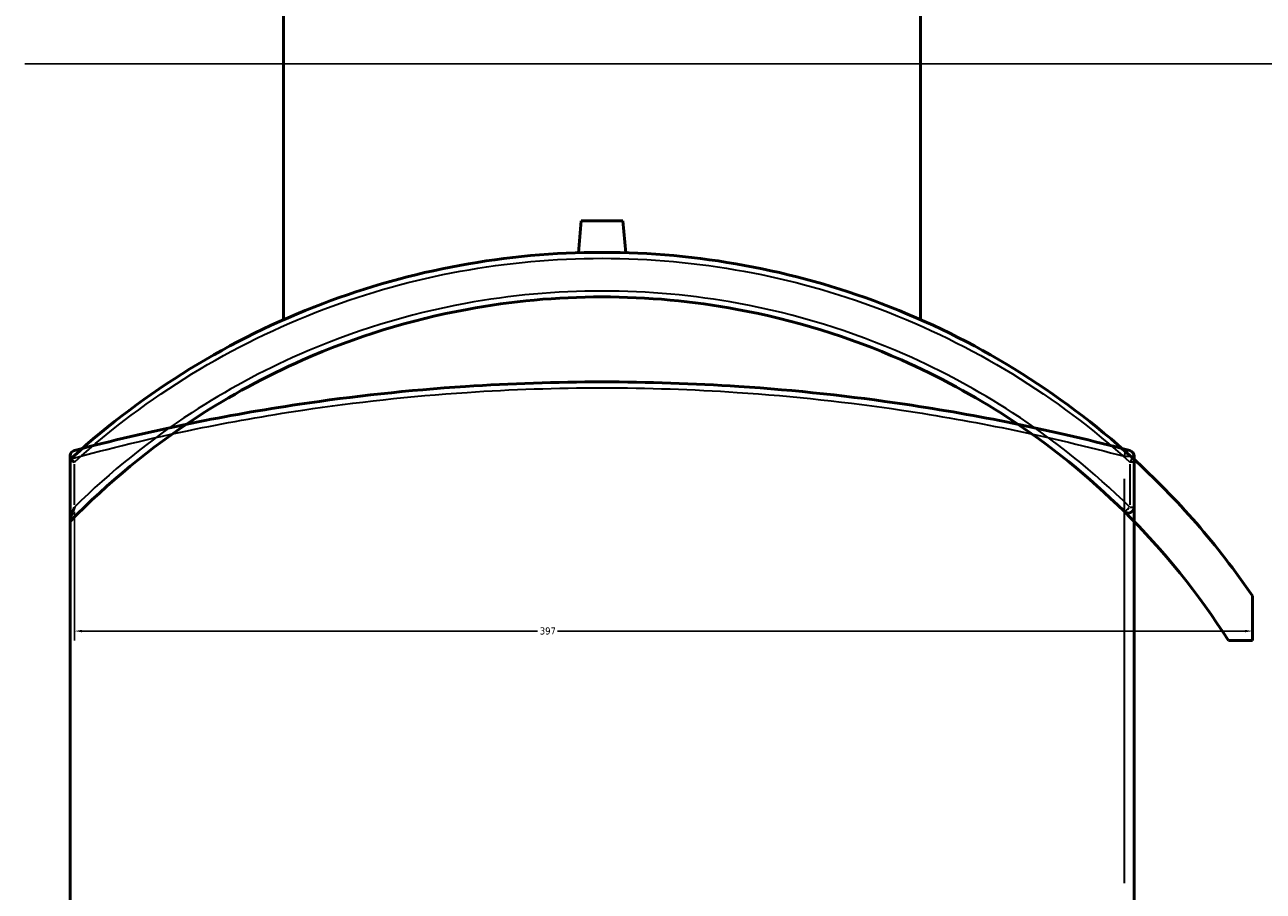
# Model space of a CAD drawing. Header units: millimetres. Extents: x -604 to 1138, y -275 to 905.
# Tile 5 of 11: x 251 to 668, y 23 to 315. Entities that reach past the tile are written whole.
import ezdxf

# ---------------------------------------------------------------- set-up
doc = ezdxf.new("R2010")
doc.units = ezdxf.units.MM
for name, color, linetype, lineweight in [('Dimension (ANSI)', 7, 'Continuous', 25), ('Sketch Geometry (ANSI)', 7, 'Continuous', 25), ('Visible (ANSI)', 7, 'Continuous', 50), ('Visible Narrow (ANSI)', 7, 'Continuous', 35)]:
    doc.layers.add(name, color=color, linetype=linetype, lineweight=lineweight)
doc.styles.add('Note Text (ANSI)', font='tahoma.ttf')
doc.dimstyles.new('Default - mm (ANSI)', dxfattribs={"dimtxt": 2.4, "dimasz": 2.5, "dimexe": 3.175, "dimexo": 1.6002, "dimgap": 0.8, "dimtad": 0, "dimtoh": 1, "dimdec": 0, "dimrnd": 1e-08, "dimzin": 4, "dimdsep": 46, "dimtxsty": 'Note Text (ANSI)', "dimcen": 0.09, "dimdle": 10, "dimclrd": 256, "dimclre": 256, "dimclrt": 5, "dimadec": 1, "dimazin": 1, "dimtfac": 1.27, "dimtofl": 0, "dimtmove": 0, "dimatfit": 3, "dimfxl": 1, "dimtolj": 1, "dimtzin": 4, "dimlwd": -1, "dimlwe": -1, "dimarcsym": 0})

# ---------------------------------------------------------------- blocks, each defined once
blk = doc.blocks.new('*D6')
at = {"layer": 'Defpoints', "color": 0, "transparency": 16777216}
for p in [(267.95, 152.38), (664.46, 122.47), (664.46, 110.65)]:
    blk.add_point(p, dxfattribs=at)
at = {"layer": 'Dimension (ANSI)', "transparency": 16777216}
for p, q in [((267.95, 150.78), (267.95, 107.47)), ((270.45, 110.65), (423.79, 110.65)), ((661.96, 110.65), (430.52, 110.65))]:
    blk.add_line(p, q, dxfattribs=at)
for points in [[(270.45, 111.07), (270.45, 110.23), (267.95, 110.65)], [(661.96, 111.07), (661.96, 110.23), (664.46, 110.65)]]:
    blk.add_solid(points, dxfattribs=at)
at = {"layer": 'Dimension (ANSI)', "color": 5, "transparency": 16777216, "insert": (424.59, 111.9), "char_height": 2.4, "attachment_point": 1, "style": 'Note Text (ANSI)'}
blk.add_mtext('\\A1;397', dxfattribs=at)

msp = doc.modelspace()

# ---------------------------------------------------------------- linework, layer by layer
at = {"layer": 'Sketch Geometry (ANSI)'}
msp.add_line((251.21, 301.6), (671.01, 301.6), dxfattribs=at)
at = {"layer": 'Visible (ANSI)'}
for p, q in [((338.36, 215.46), (338.36, 410.11)), ((552.76, 215.46), (552.76, 410.11)), ((438.56, 248.71), (437.62, 237.99)), ((438.56, 248.71), (452.56, 248.71)), ((452.56, 248.71), (453.5, 237.99)), ((266.46, 169.48), (266.46, 168.56)), ((266.46, -249.52), (266.46, 168.56)), ((266.46, 168.42), (266.46, 168.42)), ((266.46, 168.42), (266.46, 147.81)), ((624.66, 18.27), (624.66, 169.48)), ((624.66, 152.38), (624.66, 167.54)), ((266.46, 147.81), (266.46, 147.53)), ((664.46, 107.47), (664.46, 122.47)), ((656.39, 107.47), (664.46, 107.47))]:
    msp.add_line(p, q, dxfattribs=at)
for centre, radius, start, end in [((622.66, 169.48), 2, 0, 75.1768), ((445.56, -26.89), 265, 34.3062, 47.6712), ((622.66, 167.54), 2, 0, 47.6712), ((622.66, 152.38), 2, 225.3497, 0), ((445.56, -26.89), 250, 32.509, 45.3497)]:
    msp.add_arc(centre, radius, start, end, dxfattribs=at)
for points, knots in [([(624.01, 169.02), (623.95, 169.08), (623.89, 169.13), (611.64, 180.27), (598.41, 190.22), (570.22, 207.54), (555.28, 214.9), (524.8, 226.49), (509.31, 230.83), (477.74, 236.64), (461.65, 238.11), (445.56, 238.11), (429.47, 238.11), (413.39, 236.64), (381.81, 230.83), (366.33, 226.49), (335.85, 214.9), (320.9, 207.54), (292.72, 190.22), (279.48, 180.27), (267.02, 168.93), (266.74, 168.68), (266.46, 168.42)], [-43.191281, -43.191281, -43.191281, -43.191281, -43.166504, -43.166504, -38.169525, -38.169525, -33.172542, -33.172542, -28.382607, -28.382607, -23.592667, -23.592667, -23.592667, -18.802728, -18.802728, -14.012793, -14.012793, -9.015809, -9.015809, -4.018831, -4.018831, -3.904562, -3.904562, -3.904562, -3.904562]), ([(266.46, 147.53), (279.26, 160.67), (293.51, 172.4), (320.3, 189.89), (332.32, 196.41), (362.43, 209.67), (381.02, 215.41), (415.05, 221.71), (430.31, 223.11), (445.56, 223.11), (460.82, 223.11), (476.07, 221.71), (510.11, 215.41), (528.7, 209.66), (558.82, 196.4), (570.83, 189.88), (596.27, 173.28), (609.36, 162.72), (621.26, 150.96)], [-46.128056, -46.128056, -46.128056, -46.128056, -40.483907, -40.483907, -36.314597, -36.314597, -30.441523, -30.441523, -25.828266, -25.828266, -25.828266, -21.21501, -21.21501, -15.340027, -15.340027, -11.171671, -11.171671, -6.024212, -6.024212, -6.024212, -6.024212]), ([(623.17, 171.42), (611.14, 174.6), (597.91, 177.75), (572.2, 182.97), (560.06, 185.13), (529.61, 189.65), (510.81, 191.72), (476.41, 194), (460.98, 194.52), (445.56, 194.52), (430.14, 194.52), (414.72, 194), (380.32, 191.72), (361.53, 189.65), (331.08, 185.13), (318.93, 182.97), (293.22, 177.75), (279.98, 174.6), (267.95, 171.42)], [6.024212, 6.024212, 6.024212, 6.024212, 11.171671, 11.171671, 15.340027, 15.340027, 21.21501, 21.21501, 25.828266, 25.828266, 25.828266, 30.441523, 30.441523, 36.314597, 36.314597, 40.483907, 40.483907, 45.632299, 45.632299, 45.632299, 45.632299]), ([(266.46, 169.48), (266.46, 169.64), (266.48, 169.77), (266.55, 170.11), (266.63, 170.31), (267.01, 170.95), (267.44, 171.28), (267.95, 171.41), (267.95, 171.41), (267.95, 171.42)], [-0.6634298, -0.6634298, -0.6634298, -0.6634298, -0.5679721, -0.5679721, -0.3989587, -0.3989587, 0, 0, 0.001607, 0.001607, 0.001607, 0.001607]), ([(267.95, 167.54), (267.95, 167.54), (267.95, 167.55), (267.76, 167.63), (267.59, 167.72), (267.26, 167.88), (267.11, 167.96), (266.82, 168.13), (266.68, 168.21), (266.51, 168.34), (266.46, 168.39), (266.46, 168.42)], [-0.2778145, -0.2778145, -0.2778145, -0.2778145, -0.2771215, -0.2771215, -0.2148813, -0.2148813, -0.153455, -0.153455, -0.073579, -0.073579, 0, 0, 0, 0]), ([(266.46, 147.81), (266.46, 147.91), (266.48, 148.03), (266.55, 148.4), (266.63, 148.71), (267.01, 149.97), (267.44, 151.15), (267.95, 152.37), (267.95, 152.38), (267.95, 152.38)], [-0.6634298, -0.6634298, -0.6634298, -0.6634298, -0.5679721, -0.5679721, -0.3989587, -0.3989587, 0, 0, 0.001607, 0.001607, 0.001607, 0.001607])]:
    msp.add_open_spline(points, degree=3, knots=knots, dxfattribs=at)
at = {"layer": 'Visible Narrow (ANSI)'}
for p, q in [((267.95, 153.14), (267.95, 166.79)), ((621.43, 169.48), (624.65, 169.48)), ((623.17, 166.79), (623.17, 153.14)), ((624.66, 167.54), (623.3, 167.54)), ((621.26, 161.92), (621.26, 25.83)), ((623.3, 152.38), (624.66, 152.38))]:
    msp.add_line(p, q, dxfattribs=at)
for centre, major_axis, ratio, start_param, end_param in [((622.66, 169.48), (0.51, 1.93), 0.690644, 0.087579, 1.663998), ((622.66, 167.54), (1.35, 1.48), 0.19201, 4.955413, 6.213303), ((622.66, 152.38), (-1.41, -1.42), 0.185021, 0.087579, 1.663998)]:
    msp.add_ellipse(centre, major_axis=major_axis, ratio=ratio, start_param=start_param, end_param=end_param, dxfattribs=at)
for points, knots in [([(267.95, 167.54), (268.01, 167.6), (268.07, 167.65), (280.26, 178.7), (293.43, 188.58), (321.48, 205.77), (336.36, 213.08), (366.7, 224.58), (382.11, 228.88), (413.54, 234.65), (429.55, 236.11), (445.56, 236.11), (461.57, 236.11), (477.59, 234.65), (509.01, 228.88), (524.43, 224.58), (554.76, 213.08), (569.64, 205.77), (597.69, 188.58), (610.86, 178.7), (623.05, 167.65), (623.11, 167.6), (623.17, 167.54)], [3.994054, 3.994054, 3.994054, 3.994054, 4.018831, 4.018831, 9.015809, 9.015809, 14.012793, 14.012793, 18.802728, 18.802728, 23.592667, 23.592667, 23.592667, 28.382607, 28.382607, 33.172542, 33.172542, 38.169525, 38.169525, 43.166504, 43.166504, 43.191281, 43.191281, 43.191281, 43.191281]), ([(623.17, 152.38), (611.14, 164.24), (597.91, 174.88), (572.2, 191.62), (560.06, 198.19), (529.61, 211.56), (510.81, 217.35), (476.41, 223.7), (460.98, 225.11), (445.56, 225.11), (430.14, 225.11), (414.72, 223.7), (380.32, 217.35), (361.53, 211.56), (331.08, 198.19), (318.93, 191.62), (293.22, 174.89), (279.98, 164.24), (267.95, 152.38)], [6.024212, 6.024212, 6.024212, 6.024212, 11.171671, 11.171671, 15.340027, 15.340027, 21.21501, 21.21501, 25.828266, 25.828266, 25.828266, 30.441523, 30.441523, 36.314597, 36.314597, 40.483907, 40.483907, 45.632299, 45.632299, 45.632299, 45.632299]), ([(266.46, 168.56), (279.26, 172.05), (293.51, 175.52), (320.3, 181.01), (332.32, 183.16), (362.43, 187.66), (381.02, 189.72), (415.05, 192), (430.31, 192.52), (445.56, 192.52), (460.82, 192.52), (476.07, 192), (510.11, 189.72), (528.7, 187.66), (558.82, 183.16), (570.83, 181.01), (596.27, 175.8), (609.36, 172.66), (621.26, 169.48)], [-46.128056, -46.128056, -46.128056, -46.128056, -40.483907, -40.483907, -36.314597, -36.314597, -30.441523, -30.441523, -25.828266, -25.828266, -25.828266, -21.21501, -21.21501, -15.340027, -15.340027, -11.171671, -11.171671, -6.024212, -6.024212, -6.024212, -6.024212])]:
    msp.add_open_spline(points, degree=3, knots=knots, dxfattribs=at)

# ---------------------------------------------------------------- dimensions: what is measured, and where the dimension line sits
at = {"layer": 'Dimension (ANSI)'}
dim = msp.add_linear_dim(base=(664.46, 110.65), p1=(267.95, 152.38), p2=(664.46, 122.47), angle=180, dimstyle='Default - mm (ANSI)', override={"dimgap": 0.8, "dimtoh": 0, "dimdec": 0, "dimse2": 1, "dimtol": 0, "dimlim": 0, "dimtp": 0, "dimtm": 0, "dimtdec": 2, "dimatfit": 1}, dxfattribs=at)
dim.commit()
dim.dimension.update_dxf_attribs({"geometry": '*D6', "text_midpoint": (427.15, 110.65), "dimtype": 160})

doc.saveas('drawing.dxf')
